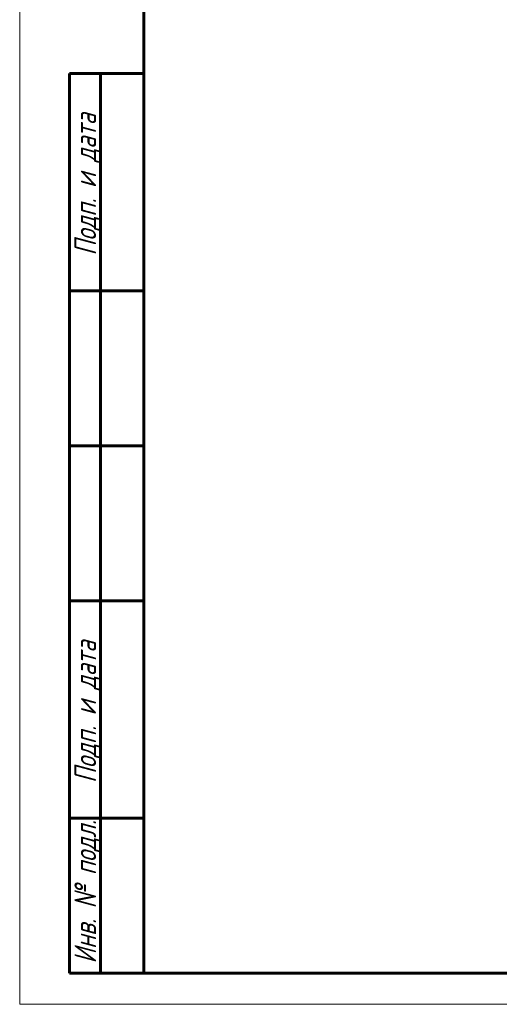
# Model space of a CAD drawing. Header units: millimetres. Extents: x 0 to 420, y 0 to 297.
# Tile 1 of 5: x 0 to 77, y 0 to 159. Entities that reach past the tile are written whole.
import ezdxf

# ---------------------------------------------------------------- set-up
doc = ezdxf.new("R2010")
doc.units = ezdxf.units.MM
doc.linetypes.add('K5LT_BASIC', pattern=[0])
doc.linetypes.add('K5LT_THIN', pattern=[0])
doc.styles.add('KTEXTSTYLE', font='GOST_AU.SHX', dxfattribs={"width": 0.96, "height": 5})

# ---------------------------------------------------------------- blocks, each defined once
blk = doc.blocks.new('U64')
at = {"linetype": 'K5LT_THIN', "lineweight": 18}
for p, q in [((0, 0), (0, 297)), ((420, 0), (0, 0))]:
    blk.add_line(p, q, dxfattribs=at)
at = {"linetype": 'K5LT_BASIC', "lineweight": 60}
for p, q in [((20, 5), (20, 292)), ((8, 5), (8, 150)), ((20, 150), (8, 150)), ((13, 5), (13, 150)), ((20, 115), (8, 115)), ((20, 90), (8, 90)), ((20, 65), (8, 65)), ((20, 30), (8, 30)), ((20, 5), (8, 5)), ((415, 5), (20, 5))]:
    blk.add_line(p, q, dxfattribs=at)
at = {"char_height": 3.5, "attachment_point": 1, "rotation": 90, "style": 'KTEXTSTYLE'}
for s, insert in [('\\H5.0;\\W1.000;\\Q15;\\Q15;\\W0.960;\\H3.50;Подп. и дата', (8.82, 120.66)), ('\\H5.0;\\W1.000;\\Q15;\\Q15;\\W0.960;\\H3.50;Подп. и дата', (8.82, 35.66)), ('\\H5.0;\\W1.000;\\Q15;\\Q15;\\W0.960;\\H3.50;Инв. № подл.', (8.82, 6.57))]:
    blk.add_mtext(s, dxfattribs=dict(at, insert=insert))

msp = doc.modelspace()

# ---------------------------------------------------------------- block references
msp.add_blockref('U64', (0, 0))

doc.saveas('drawing.dxf')
